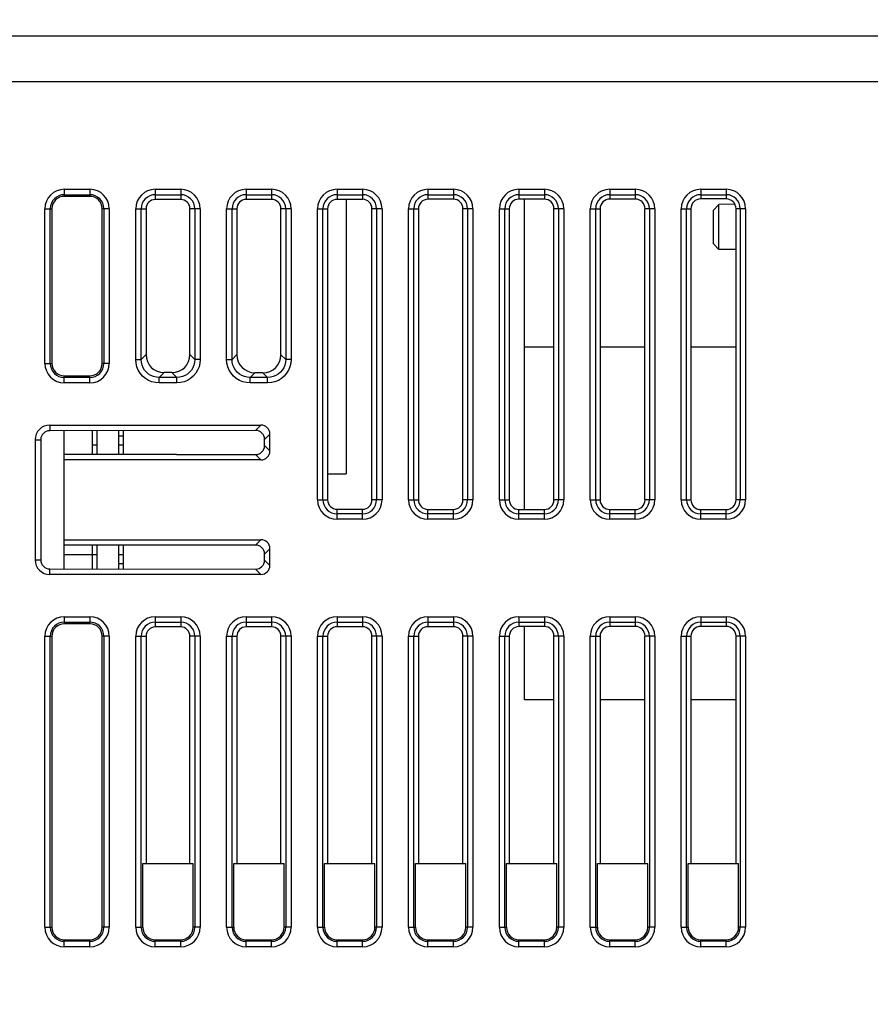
# Model space of a CAD drawing. Header units: inches. Extents: x 0 to 864, y 0 to 559.
# Tile 21 of 23: x 487 to 534, y 411 to 465. Entities that reach past the tile are written whole.
import ezdxf

# ---------------------------------------------------------------- set-up
doc = ezdxf.new("R2010")
doc.units = ezdxf.units.IN
doc.header["$LTSCALE"] = 10
doc.header["$MEASUREMENT"] = 0
doc.layers.add('DIMENSIONS', color=140, linetype='Continuous')
doc.styles.add('TEXTSTYLE_1', font='arial.ttf')
doc.dimstyles.get("Standard").update_dxf_attribs({"dimtxt": 6, "dimasz": 6.5, "dimexe": 2.5, "dimexo": 3.5, "dimgap": 1.25, "dimtad": 0, "dimtih": 1, "dimtoh": 1, "dimdec": 1, "dimzin": 0, "dimdsep": 46, "dimtxsty": 'Standard', "dimcen": 0, "dimadec": 0, "dimazin": 0, "dimtfac": 1, "dimtdec": 1, "dimtofl": 0, "dimtmove": 0, "dimatfit": 3, "dimfxl": 0, "dimtolj": 1, "dimtzin": 0, "dimarcsym": 0})

# ---------------------------------------------------------------- blocks, each defined once
blk = doc.blocks.new('*D58')
at = {"layer": 'DEFPOINTS', "color": 0}
for p in [(600.74, 514.045), (600.74, 463.96), (448.74, 407.207)]:
    blk.add_point(p, dxfattribs=at)
at = {"layer": 'DIMENSIONS', "color": 0, "lineweight": -2}
for p, q in [((448.74, 410.707), (448.74, 516.545)), ((600.74, 467.46), (600.74, 516.545)), ((455.24, 514.045), (513.561, 514.045)), ((594.24, 514.045), (535.919, 514.045))]:
    blk.add_line(p, q, dxfattribs=at)
at = {"layer": 'DIMENSIONS', "color": 0}
for points in [[(455.24, 515.128), (455.24, 512.961), (448.74, 514.045)], [(594.24, 515.128), (594.24, 512.961), (600.74, 514.045)]]:
    blk.add_solid(points, dxfattribs=at)
at = {"layer": 'DIMENSIONS', "color": 0, "char_height": 6, "attachment_point": 5, "style": 'TEXTSTYLE_1'}
for s, insert in [('\\A1;152.0', (524.74, 518.358)), ('\\A1;[5.98]', (524.74, 508.95))]:
    blk.add_mtext(s, dxfattribs=dict(at, insert=insert))

msp = doc.modelspace()

# ---------------------------------------------------------------- linework, layer by layer
for p, q in [((455.44, 464.26), (534.44, 464.26)), ((454.44, 461.76), (534.44, 461.76)), ((489.24, 455.832), (489.24, 455.444)), ((489.24, 455.832), (490.64, 455.832)), ((490.64, 455.832), (490.64, 455.444)), ((494.24, 455.832), (494.24, 455.267)), ((494.24, 455.832), (495.64, 455.832)), ((495.64, 455.832), (495.64, 455.269)), ((499.24, 455.832), (499.24, 455.273)), ((499.24, 455.832), (500.64, 455.832)), ((500.64, 455.832), (500.64, 455.274)), ((504.24, 455.832), (504.24, 455.278)), ((504.24, 455.832), (505.64, 455.832)), ((505.64, 455.832), (505.64, 455.279)), ((509.24, 455.832), (509.24, 455.283)), ((509.24, 455.832), (510.64, 455.832)), ((510.64, 455.832), (510.64, 455.285)), ((514.24, 455.832), (514.24, 455.289)), ((514.24, 455.832), (515.64, 455.832)), ((515.64, 455.832), (515.64, 455.29)), ((519.24, 455.832), (519.24, 455.294)), ((519.24, 455.832), (520.64, 455.832)), ((520.64, 455.832), (520.64, 455.296)), ((524.24, 455.832), (524.24, 455.299)), ((524.24, 455.832), (525.64, 455.832)), ((525.64, 455.832), (525.64, 455.301)), ((489.24, 455.534), (490.64, 455.534)), ((490.64, 455.444), (489.24, 455.444)), ((494.24, 455.534), (495.64, 455.534)), ((495.64, 455.269), (494.24, 455.267)), ((499.24, 455.534), (500.64, 455.534)), ((500.64, 455.274), (499.24, 455.273)), ((504.24, 455.534), (505.64, 455.534)), ((505.64, 455.279), (504.24, 455.278)), ((504.74, 455.279), (504.74, 440.185)), ((509.24, 455.534), (510.64, 455.534)), ((510.64, 455.285), (509.24, 455.283)), ((514.24, 455.534), (515.64, 455.534)), ((515.64, 455.29), (514.24, 455.289)), ((514.54, 438.231), (514.54, 455.289)), ((519.24, 455.534), (520.64, 455.534)), ((520.64, 455.296), (519.24, 455.294)), ((524.24, 455.534), (525.64, 455.534)), ((525.64, 455.301), (524.24, 455.299)), ((488.168, 446.26), (488.168, 454.76)), ((488.168, 454.76), (488.556, 454.76)), ((488.465, 446.26), (488.465, 454.76)), ((488.556, 454.76), (488.556, 446.26)), ((491.324, 446.26), (491.324, 454.76)), ((491.712, 454.76), (491.324, 454.76)), ((491.415, 454.76), (491.415, 446.26)), ((491.712, 454.76), (491.712, 446.26)), ((493.168, 446.478), (493.168, 454.76)), ((493.168, 454.76), (493.733, 454.76)), ((493.465, 446.478), (493.465, 454.76)), ((493.733, 454.76), (493.733, 446.745)), ((496.15, 446.743), (496.15, 454.76)), ((496.712, 454.76), (496.15, 454.76)), ((496.415, 454.76), (496.415, 446.478)), ((496.712, 454.76), (496.712, 446.478)), ((498.168, 446.478), (498.168, 454.76)), ((498.168, 454.76), (498.728, 454.76)), ((498.465, 446.478), (498.465, 454.76)), ((498.728, 454.76), (498.728, 446.74)), ((501.155, 446.737), (501.155, 454.76)), ((501.712, 454.76), (501.155, 454.76)), ((501.415, 454.76), (501.415, 446.478)), ((501.712, 454.76), (501.712, 446.478)), ((503.168, 438.76), (503.168, 454.76)), ((503.168, 454.76), (503.722, 454.76)), ((503.465, 438.76), (503.465, 454.76)), ((503.722, 454.76), (503.722, 438.76)), ((506.16, 438.76), (506.16, 454.76)), ((506.712, 454.76), (506.16, 454.76)), ((506.415, 454.76), (506.415, 438.76)), ((506.712, 454.76), (506.712, 438.76)), ((508.168, 438.76), (508.168, 454.76)), ((508.168, 454.76), (508.717, 454.76)), ((508.465, 438.76), (508.465, 454.76)), ((508.717, 454.76), (508.717, 438.76)), ((511.166, 438.76), (511.166, 454.76)), ((511.712, 454.76), (511.166, 454.76)), ((511.415, 454.76), (511.415, 438.76)), ((511.712, 454.76), (511.712, 438.76)), ((513.168, 438.76), (513.168, 454.76)), ((513.168, 454.76), (513.712, 454.76)), ((513.465, 438.76), (513.465, 454.76)), ((513.712, 454.76), (513.712, 438.76)), ((516.171, 438.76), (516.171, 454.76)), ((516.712, 454.76), (516.171, 454.76)), ((516.415, 454.76), (516.415, 438.76)), ((516.712, 454.76), (516.712, 438.76)), ((518.168, 438.76), (518.168, 454.76)), ((518.168, 454.76), (518.706, 454.76)), ((518.465, 438.76), (518.465, 454.76)), ((518.706, 454.76), (518.706, 438.76)), ((521.176, 438.76), (521.176, 454.76)), ((521.712, 454.76), (521.176, 454.76)), ((521.415, 454.76), (521.415, 438.76)), ((521.712, 454.76), (521.712, 438.76)), ((523.168, 438.76), (523.168, 454.76)), ((523.168, 454.76), (523.701, 454.76)), ((523.465, 438.76), (523.465, 454.76)), ((523.701, 454.76), (523.701, 438.76)), ((524.94, 454.693), (525.243, 454.998)), ((526.12, 455.006), (525.243, 454.998)), ((525.243, 452.521), (525.243, 454.998)), ((526.182, 438.76), (526.182, 454.76)), ((526.712, 454.76), (526.182, 454.76)), ((526.415, 454.76), (526.415, 438.76)), ((526.712, 454.76), (526.712, 438.76)), ((524.94, 452.826), (524.94, 454.693)), ((524.94, 452.826), (525.243, 452.521)), ((526.182, 452.513), (525.243, 452.521)), ((516.171, 447.16), (514.54, 447.16)), ((521.176, 447.16), (518.706, 447.16)), ((526.182, 447.16), (523.701, 447.16)), ((493.733, 446.745), (493.465, 446.478)), ((496.415, 446.478), (496.15, 446.743)), ((498.728, 446.74), (498.465, 446.478)), ((501.415, 446.478), (501.155, 446.737)), ((488.168, 446.26), (488.556, 446.26)), ((491.712, 446.26), (491.324, 446.26)), ((493.168, 446.478), (493.465, 446.478)), ((496.712, 446.478), (496.415, 446.478)), ((498.168, 446.478), (498.465, 446.478)), ((501.712, 446.478), (501.415, 446.478)), ((489.24, 445.187), (489.24, 445.576)), ((489.24, 445.576), (490.64, 445.576)), ((490.64, 445.187), (490.64, 445.576)), ((494.725, 445.752), (494.458, 445.485)), ((495.156, 445.751), (494.725, 445.752)), ((495.422, 445.485), (495.156, 445.751)), ((499.719, 445.746), (499.458, 445.485)), ((500.161, 445.746), (499.719, 445.746)), ((500.422, 445.485), (500.161, 445.746)), ((490.64, 445.485), (489.24, 445.485)), ((490.64, 445.187), (489.24, 445.187)), ((494.458, 445.187), (494.458, 445.485)), ((495.422, 445.485), (494.458, 445.485)), ((495.422, 445.187), (494.458, 445.187)), ((495.422, 445.187), (495.422, 445.485)), ((499.458, 445.187), (499.458, 445.485)), ((500.422, 445.485), (499.458, 445.485)), ((500.422, 445.187), (499.458, 445.187)), ((500.422, 445.187), (500.422, 445.485)), ((488.44, 442.867), (488.44, 442.561)), ((488.44, 442.867), (500.051, 442.867)), ((500.051, 442.867), (499.757, 442.573)), ((499.757, 442.573), (488.44, 442.561)), ((489.24, 441.26), (489.24, 442.562)), ((490.786, 441.26), (490.786, 442.564)), ((491.04, 441.26), (491.04, 442.564)), ((492.24, 441.26), (492.24, 442.565)), ((492.494, 441.26), (492.494, 442.565)), ((500.547, 442.37), (500.254, 442.077)), ((500.547, 441.449), (500.547, 442.37)), ((487.633, 442.06), (487.633, 435.46)), ((487.633, 442.06), (487.939, 442.06)), ((487.939, 442.06), (487.939, 441.453)), ((491.04, 441.76), (490.786, 441.76)), ((492.494, 442.26), (492.24, 442.26)), ((492.494, 441.76), (492.24, 441.76)), ((500.254, 441.742), (500.254, 442.077)), ((500.547, 441.449), (500.254, 441.742)), ((487.941, 441.453), (487.941, 436.067)), ((489.24, 436.26), (489.24, 441.26)), ((495.24, 441.26), (489.24, 441.26)), ((495.408, 441.251), (495.24, 441.26)), ((495.408, 441.251), (499.757, 441.246)), ((500.051, 440.953), (499.757, 441.246)), ((500.051, 440.953), (489.24, 440.953)), ((503.722, 440.185), (504.74, 440.185)), ((503.168, 438.76), (503.722, 438.76)), ((506.712, 438.76), (506.16, 438.76)), ((508.168, 438.76), (508.717, 438.76)), ((511.712, 438.76), (511.166, 438.76)), ((513.168, 438.76), (513.712, 438.76)), ((516.712, 438.76), (516.171, 438.76)), ((518.168, 438.76), (518.706, 438.76)), ((521.712, 438.76), (521.176, 438.76)), ((523.168, 438.76), (523.701, 438.76)), ((526.712, 438.76), (526.182, 438.76)), ((504.24, 437.687), (504.24, 438.242)), ((504.24, 438.242), (505.64, 438.24)), ((505.64, 437.985), (504.24, 437.985)), ((505.64, 437.687), (505.64, 438.24)), ((509.24, 437.687), (509.24, 438.236)), ((509.24, 438.236), (510.64, 438.235)), ((510.64, 437.985), (509.24, 437.985)), ((510.64, 437.687), (510.64, 438.235)), ((514.24, 437.687), (514.24, 438.231)), ((514.24, 438.231), (515.64, 438.229)), ((515.64, 437.985), (514.24, 437.985)), ((515.64, 437.687), (515.64, 438.229)), ((519.24, 437.687), (519.24, 438.225)), ((519.24, 438.225), (520.64, 438.224)), ((520.64, 437.985), (519.24, 437.985)), ((520.64, 437.687), (520.64, 438.224)), ((524.24, 437.687), (524.24, 438.22)), ((524.24, 438.22), (525.64, 438.219)), ((525.64, 437.985), (524.24, 437.985)), ((525.64, 437.687), (525.64, 438.219)), ((505.64, 437.687), (504.24, 437.687)), ((510.64, 437.687), (509.24, 437.687)), ((515.64, 437.687), (514.24, 437.687)), ((520.64, 437.687), (519.24, 437.687)), ((525.64, 437.687), (524.24, 437.687)), ((489.24, 436.567), (500.051, 436.567)), ((500.051, 436.567), (499.757, 436.273)), ((487.939, 436.067), (487.939, 435.46)), ((489.24, 434.958), (489.24, 436.26)), ((495.24, 436.26), (489.24, 436.26)), ((490.786, 434.956), (490.786, 436.26)), ((491.04, 434.956), (491.04, 436.26)), ((492.24, 434.954), (492.24, 436.26)), ((492.494, 434.954), (492.494, 436.26)), ((495.408, 436.269), (495.24, 436.26)), ((499.757, 436.273), (495.408, 436.269)), ((500.547, 436.07), (500.254, 435.777)), ((500.547, 435.149), (500.547, 436.07)), ((487.633, 435.46), (487.939, 435.46)), ((489.24, 435.76), (491.04, 435.76)), ((492.24, 435.76), (492.494, 435.76)), ((492.24, 435.26), (492.494, 435.26)), ((500.254, 435.442), (500.254, 435.777)), ((500.547, 435.149), (500.254, 435.442)), ((488.44, 434.653), (488.44, 434.958)), ((488.44, 434.958), (499.757, 434.946)), ((500.051, 434.653), (499.757, 434.946)), ((500.051, 434.653), (488.44, 434.653)), ((489.237, 432.332), (489.237, 431.944)), ((489.237, 432.332), (490.643, 432.332)), ((489.237, 432.034), (490.643, 432.034)), ((490.643, 432.332), (490.643, 431.944)), ((494.24, 432.332), (494.24, 431.767)), ((494.24, 432.332), (495.64, 432.332)), ((494.24, 432.034), (495.64, 432.034)), ((495.64, 432.332), (495.64, 431.769)), ((499.24, 432.332), (499.24, 431.773)), ((499.24, 432.332), (500.64, 432.332)), ((499.24, 432.034), (500.64, 432.034)), ((500.64, 432.332), (500.64, 431.774)), ((504.24, 432.332), (504.24, 431.778)), ((504.24, 432.332), (505.64, 432.332)), ((504.24, 432.034), (505.64, 432.034)), ((505.64, 432.332), (505.64, 431.779)), ((509.24, 432.332), (509.24, 431.783)), ((509.24, 432.332), (510.64, 432.332)), ((509.24, 432.034), (510.64, 432.034)), ((510.64, 432.332), (510.64, 431.785)), ((514.24, 432.332), (514.24, 431.789)), ((514.24, 432.332), (515.64, 432.332)), ((514.24, 432.034), (515.64, 432.034)), ((515.64, 432.332), (515.64, 431.79)), ((519.24, 432.332), (519.24, 431.794)), ((519.24, 432.332), (520.64, 432.332)), ((519.24, 432.034), (520.64, 432.034)), ((520.64, 432.332), (520.64, 431.796)), ((524.24, 432.332), (524.24, 431.799)), ((524.24, 432.332), (525.64, 432.332)), ((524.24, 432.034), (525.64, 432.034)), ((525.64, 432.332), (525.64, 431.801)), ((490.643, 431.944), (489.237, 431.944)), ((495.64, 431.769), (494.24, 431.767)), ((500.64, 431.774), (499.24, 431.773)), ((505.64, 431.779), (504.24, 431.778)), ((510.64, 431.785), (509.24, 431.783)), ((515.64, 431.79), (514.24, 431.789)), ((514.54, 427.76), (514.54, 431.789)), ((520.64, 431.796), (519.24, 431.794)), ((525.64, 431.801), (524.24, 431.799)), ((488.168, 415.257), (488.168, 431.262)), ((488.168, 431.262), (488.556, 431.262)), ((488.465, 415.257), (488.465, 431.262)), ((488.556, 431.262), (488.556, 415.257)), ((491.324, 415.257), (491.324, 431.262)), ((491.712, 431.262), (491.324, 431.262)), ((491.415, 431.262), (491.415, 415.257)), ((491.712, 431.262), (491.712, 415.257)), ((493.168, 415.26), (493.168, 431.26)), ((493.168, 431.26), (493.733, 431.26)), ((493.465, 415.26), (493.465, 431.26)), ((493.733, 431.26), (493.733, 418.76)), ((496.15, 418.76), (496.15, 431.26)), ((496.712, 431.26), (496.15, 431.26)), ((496.415, 431.26), (496.415, 415.26)), ((496.712, 431.26), (496.712, 415.26)), ((498.168, 415.26), (498.168, 431.26)), ((498.168, 431.26), (498.728, 431.26)), ((498.465, 415.26), (498.465, 431.26)), ((498.728, 431.26), (498.728, 418.76)), ((501.155, 418.76), (501.155, 431.26)), ((501.712, 431.26), (501.155, 431.26)), ((501.415, 431.26), (501.415, 415.26)), ((501.712, 431.26), (501.712, 415.26)), ((503.168, 415.26), (503.168, 431.26)), ((503.168, 431.26), (503.722, 431.26)), ((503.465, 415.26), (503.465, 431.26)), ((503.722, 431.26), (503.722, 418.76)), ((506.16, 418.76), (506.16, 431.26)), ((506.712, 431.26), (506.16, 431.26)), ((506.415, 431.26), (506.415, 415.26)), ((506.712, 431.26), (506.712, 415.26)), ((508.168, 415.26), (508.168, 431.26)), ((508.168, 431.26), (508.717, 431.26)), ((508.465, 415.26), (508.465, 431.26)), ((508.717, 431.26), (508.717, 418.76)), ((511.166, 418.76), (511.166, 431.26)), ((511.712, 431.26), (511.166, 431.26)), ((511.415, 431.26), (511.415, 415.26)), ((511.712, 431.26), (511.712, 415.26)), ((513.168, 415.26), (513.168, 431.26)), ((513.168, 431.26), (513.712, 431.26)), ((513.465, 415.26), (513.465, 431.26)), ((513.712, 431.26), (513.712, 418.76)), ((516.171, 418.76), (516.171, 431.26)), ((516.712, 431.26), (516.171, 431.26)), ((516.415, 431.26), (516.415, 415.26)), ((516.712, 431.26), (516.712, 415.26)), ((518.168, 415.26), (518.168, 431.26)), ((518.168, 431.26), (518.706, 431.26)), ((518.465, 415.26), (518.465, 431.26)), ((518.706, 431.26), (518.706, 418.76)), ((521.176, 418.76), (521.176, 431.26)), ((521.712, 431.26), (521.176, 431.26)), ((521.415, 431.26), (521.415, 415.26)), ((521.712, 431.26), (521.712, 415.26)), ((523.168, 415.26), (523.168, 431.26)), ((523.168, 431.26), (523.701, 431.26)), ((523.465, 415.26), (523.465, 431.26)), ((523.701, 431.26), (523.701, 418.76)), ((526.182, 418.76), (526.182, 431.26)), ((526.712, 431.26), (526.182, 431.26)), ((526.415, 431.26), (526.415, 415.26)), ((526.712, 431.26), (526.712, 415.26)), ((516.171, 427.76), (514.54, 427.76)), ((521.176, 427.76), (518.706, 427.76)), ((526.182, 427.76), (523.701, 427.76)), ((493.556, 415.26), (493.556, 418.76)), ((493.556, 418.76), (496.324, 418.76)), ((496.324, 415.26), (496.324, 418.76)), ((498.556, 415.26), (498.556, 418.76)), ((498.556, 418.76), (501.324, 418.76)), ((501.324, 415.26), (501.324, 418.76)), ((503.556, 415.26), (503.556, 418.76)), ((503.556, 418.76), (506.324, 418.76)), ((506.324, 415.26), (506.324, 418.76)), ((508.556, 415.26), (508.556, 418.76)), ((508.556, 418.76), (511.324, 418.76)), ((511.324, 415.26), (511.324, 418.76)), ((513.556, 415.26), (513.556, 418.76)), ((513.556, 418.76), (516.324, 418.76)), ((516.324, 415.26), (516.324, 418.76)), ((518.556, 415.26), (518.556, 418.76)), ((518.556, 418.76), (521.324, 418.76)), ((521.324, 415.26), (521.324, 418.76)), ((523.556, 415.26), (523.556, 418.76)), ((523.556, 418.76), (526.324, 418.76)), ((526.324, 415.26), (526.324, 418.76)), ((488.168, 415.257), (488.556, 415.257)), ((491.712, 415.257), (491.324, 415.257)), ((493.168, 415.26), (493.556, 415.26)), ((496.712, 415.26), (496.324, 415.26)), ((498.168, 415.26), (498.556, 415.26)), ((501.712, 415.26), (501.324, 415.26)), ((503.168, 415.26), (503.556, 415.26)), ((506.712, 415.26), (506.324, 415.26)), ((508.168, 415.26), (508.556, 415.26)), ((511.712, 415.26), (511.324, 415.26)), ((513.168, 415.26), (513.556, 415.26)), ((516.712, 415.26), (516.324, 415.26)), ((518.168, 415.26), (518.556, 415.26)), ((521.712, 415.26), (521.324, 415.26)), ((523.168, 415.26), (523.556, 415.26)), ((526.712, 415.26), (526.324, 415.26)), ((489.237, 414.187), (489.237, 414.576)), ((489.237, 414.576), (490.643, 414.576)), ((490.643, 414.485), (489.237, 414.485)), ((490.643, 414.187), (489.237, 414.187)), ((490.643, 414.187), (490.643, 414.576)), ((494.24, 414.187), (494.24, 414.576)), ((494.24, 414.576), (495.64, 414.576)), ((495.64, 414.485), (494.24, 414.485)), ((495.64, 414.187), (494.24, 414.187)), ((495.64, 414.187), (495.64, 414.576)), ((499.24, 414.187), (499.24, 414.576)), ((499.24, 414.576), (500.64, 414.576)), ((500.64, 414.485), (499.24, 414.485)), ((500.64, 414.187), (499.24, 414.187)), ((500.64, 414.187), (500.64, 414.576)), ((504.24, 414.187), (504.24, 414.576)), ((504.24, 414.576), (505.64, 414.576)), ((505.64, 414.485), (504.24, 414.485)), ((505.64, 414.187), (504.24, 414.187)), ((505.64, 414.187), (505.64, 414.576)), ((509.24, 414.187), (509.24, 414.576)), ((509.24, 414.576), (510.64, 414.576)), ((510.64, 414.485), (509.24, 414.485)), ((510.64, 414.187), (509.24, 414.187)), ((510.64, 414.187), (510.64, 414.576)), ((514.24, 414.187), (514.24, 414.576)), ((514.24, 414.576), (515.64, 414.576)), ((515.64, 414.485), (514.24, 414.485)), ((515.64, 414.187), (514.24, 414.187)), ((515.64, 414.187), (515.64, 414.576)), ((519.24, 414.187), (519.24, 414.576)), ((519.24, 414.576), (520.64, 414.576)), ((520.64, 414.485), (519.24, 414.485)), ((520.64, 414.187), (519.24, 414.187)), ((520.64, 414.187), (520.64, 414.576)), ((524.24, 414.187), (524.24, 414.576)), ((524.24, 414.576), (525.64, 414.576)), ((525.64, 414.485), (524.24, 414.485)), ((525.64, 414.187), (524.24, 414.187)), ((525.64, 414.187), (525.64, 414.576))]:
    msp.add_line(p, q)
for points in [[(494.458, 445.187), (494.252, 445.204), (494.057, 445.251), (493.87, 445.328), (493.698, 445.433), (493.545, 445.564), (493.414, 445.717), (493.309, 445.889), (493.231, 446.075), (493.185, 446.271), (493.168, 446.478)], [(494.458, 445.485), (494.301, 445.497), (494.148, 445.533), (494.004, 445.592), (493.871, 445.673), (493.754, 445.773), (493.653, 445.891), (493.572, 446.023), (493.513, 446.167), (493.477, 446.32), (493.465, 446.478)], [(496.415, 446.478), (496.403, 446.32), (496.367, 446.168), (496.308, 446.023), (496.227, 445.891), (496.127, 445.773), (496.009, 445.673), (495.877, 445.592), (495.733, 445.533), (495.58, 445.497), (495.422, 445.485)], [(496.712, 446.478), (496.696, 446.271), (496.649, 446.076), (496.571, 445.889), (496.466, 445.717), (496.335, 445.564), (496.182, 445.433), (496.011, 445.328), (495.824, 445.251), (495.629, 445.204), (495.422, 445.187)], [(499.458, 445.187), (499.252, 445.204), (499.057, 445.251), (498.87, 445.328), (498.698, 445.433), (498.545, 445.564), (498.414, 445.717), (498.309, 445.889), (498.231, 446.075), (498.185, 446.271), (498.168, 446.478)], [(499.458, 445.485), (499.301, 445.497), (499.148, 445.533), (499.004, 445.592), (498.871, 445.673), (498.754, 445.773), (498.653, 445.891), (498.572, 446.023), (498.513, 446.167), (498.477, 446.32), (498.465, 446.478)], [(501.712, 446.478), (501.696, 446.271), (501.649, 446.076), (501.571, 445.889), (501.466, 445.717), (501.335, 445.564), (501.182, 445.433), (501.011, 445.328), (500.824, 445.251), (500.629, 445.204), (500.422, 445.187)], [(501.415, 446.478), (501.403, 446.32), (501.367, 446.168), (501.308, 446.023), (501.227, 445.891), (501.127, 445.773), (501.009, 445.673), (500.877, 445.592), (500.733, 445.533), (500.58, 445.497), (500.422, 445.485)]]:
    msp.add_lwpolyline(points)
for centre, radius, start, end in [((489.24, 454.76), 1.072, 90, 180), ((490.64, 454.76), 1.072, 0, 90), ((494.24, 454.76), 1.072, 90, 180), ((495.64, 454.76), 1.072, 0, 90), ((499.24, 454.76), 1.072, 90, 180), ((500.64, 454.76), 1.072, 0, 90), ((504.24, 454.76), 1.072, 90, 180), ((505.64, 454.76), 1.072, 0, 90), ((509.24, 454.76), 1.072, 90, 180), ((510.64, 454.76), 1.072, 0, 90), ((514.24, 454.76), 1.072, 90, 180), ((515.64, 454.76), 1.072, 0, 90), ((519.24, 454.76), 1.072, 90, 180), ((520.64, 454.76), 1.072, 0, 90), ((524.24, 454.76), 1.072, 90, 180), ((525.64, 454.76), 1.072, 0, 90), ((489.24, 454.76), 0.775, 90, 180), ((489.24, 454.76), 0.684, 90, 180), ((490.64, 454.76), 0.775, 0, 90), ((490.64, 454.76), 0.684, 0, 90), ((494.24, 454.76), 0.775, 90, 180), ((495.64, 454.76), 0.775, 0, 90), ((499.24, 454.76), 0.775, 90, 180), ((500.64, 454.76), 0.775, 0, 90), ((504.24, 454.76), 0.775, 90, 180), ((505.64, 454.76), 0.775, 0, 90), ((509.24, 454.76), 0.775, 90, 180), ((510.64, 454.76), 0.775, 0, 90), ((514.24, 454.76), 0.775, 90, 180), ((515.64, 454.76), 0.775, 0, 90), ((519.24, 454.76), 0.775, 90, 180), ((520.64, 454.76), 0.775, 0, 90), ((524.24, 454.76), 0.775, 90, 180), ((525.64, 454.76), 0.775, 0, 90), ((489.24, 446.26), 1.072, 180, 270), ((489.24, 446.26), 0.775, 180, 270), ((489.24, 446.26), 0.684, 180, 270), ((490.64, 446.26), 1.072, 270, 0), ((490.64, 446.26), 0.775, 270, 0), ((490.64, 446.26), 0.684, 270, 0), ((488.44, 442.06), 0.807, 90, 180), ((504.24, 438.76), 1.072, 180, 270), ((504.24, 438.76), 0.775, 180, 270), ((505.64, 438.76), 1.072, 270, 0), ((505.64, 438.76), 0.775, 270, 0), ((509.24, 438.76), 1.072, 180, 270), ((509.24, 438.76), 0.775, 180, 270), ((510.64, 438.76), 1.072, 270, 0), ((510.64, 438.76), 0.775, 270, 0), ((514.24, 438.76), 1.072, 180, 270), ((514.24, 438.76), 0.775, 180, 270), ((515.64, 438.76), 1.072, 270, 0), ((515.64, 438.76), 0.775, 270, 0), ((519.24, 438.76), 1.072, 180, 270), ((519.24, 438.76), 0.775, 180, 270), ((520.64, 438.76), 1.072, 270, 0), ((520.64, 438.76), 0.775, 270, 0), ((524.24, 438.76), 1.072, 180, 270), ((524.24, 438.76), 0.775, 180, 270), ((525.64, 438.76), 1.072, 270, 0), ((525.64, 438.76), 0.775, 270, 0), ((488.44, 435.46), 0.807, 180, 270), ((489.237, 431.262), 1.07, 90, 180), ((489.237, 431.262), 0.772, 90, 180), ((490.643, 431.262), 1.07, 0, 90), ((490.643, 431.262), 0.772, 0, 90), ((494.24, 431.26), 1.072, 90, 180), ((494.24, 431.26), 0.775, 90, 180), ((495.64, 431.26), 1.072, 0, 90), ((495.64, 431.26), 0.775, 0, 90), ((499.24, 431.26), 1.072, 90, 180), ((499.24, 431.26), 0.775, 90, 180), ((500.64, 431.26), 1.072, 0, 90), ((500.64, 431.26), 0.775, 0, 90), ((504.24, 431.26), 1.072, 90, 180), ((504.24, 431.26), 0.775, 90, 180), ((505.64, 431.26), 1.072, 0, 90), ((505.64, 431.26), 0.775, 0, 90), ((509.24, 431.26), 1.072, 90, 180), ((509.24, 431.26), 0.775, 90, 180), ((510.64, 431.26), 1.072, 0, 90), ((510.64, 431.26), 0.775, 0, 90), ((514.24, 431.26), 1.072, 90, 180), ((514.24, 431.26), 0.775, 90, 180), ((515.64, 431.26), 1.072, 0, 90), ((515.64, 431.26), 0.775, 0, 90), ((519.24, 431.26), 1.072, 90, 180), ((519.24, 431.26), 0.775, 90, 180), ((520.64, 431.26), 1.072, 0, 90), ((520.64, 431.26), 0.775, 0, 90), ((524.24, 431.26), 1.072, 90, 180), ((524.24, 431.26), 0.775, 90, 180), ((525.64, 431.26), 1.072, 0, 90), ((525.64, 431.26), 0.775, 0, 90), ((489.237, 431.262), 0.682, 90, 180), ((490.643, 431.262), 0.682, 0, 90), ((489.237, 415.257), 1.07, 180, 270), ((489.237, 415.257), 0.772, 180, 270), ((489.237, 415.257), 0.682, 180, 270), ((490.643, 415.257), 1.07, 270, 0), ((490.643, 415.257), 0.772, 270, 0), ((490.643, 415.257), 0.682, 270, 0), ((494.24, 415.26), 1.072, 180, 270), ((494.24, 415.26), 0.775, 180, 270), ((494.24, 415.26), 0.684, 180, 270), ((495.64, 415.26), 1.072, 270, 0), ((495.64, 415.26), 0.775, 270, 0), ((495.64, 415.26), 0.684, 270, 0), ((499.24, 415.26), 1.072, 180, 270), ((499.24, 415.26), 0.775, 180, 270), ((499.24, 415.26), 0.684, 180, 270), ((500.64, 415.26), 1.072, 270, 0), ((500.64, 415.26), 0.775, 270, 0), ((500.64, 415.26), 0.684, 270, 0), ((504.24, 415.26), 1.072, 180, 270), ((504.24, 415.26), 0.775, 180, 270), ((504.24, 415.26), 0.684, 180, 270), ((505.64, 415.26), 1.072, 270, 0), ((505.64, 415.26), 0.775, 270, 0), ((505.64, 415.26), 0.684, 270, 0), ((509.24, 415.26), 1.072, 180, 270), ((509.24, 415.26), 0.775, 180, 270), ((509.24, 415.26), 0.684, 180, 270), ((510.64, 415.26), 1.072, 270, 0), ((510.64, 415.26), 0.775, 270, 0), ((510.64, 415.26), 0.684, 270, 0), ((514.24, 415.26), 1.072, 180, 270), ((514.24, 415.26), 0.775, 180, 270), ((514.24, 415.26), 0.684, 180, 270), ((515.64, 415.26), 1.072, 270, 0), ((515.64, 415.26), 0.775, 270, 0), ((515.64, 415.26), 0.684, 270, 0), ((519.24, 415.26), 1.072, 180, 270), ((519.24, 415.26), 0.775, 180, 270), ((519.24, 415.26), 0.684, 180, 270), ((520.64, 415.26), 1.072, 270, 0), ((520.64, 415.26), 0.775, 270, 0), ((520.64, 415.26), 0.684, 270, 0), ((524.24, 415.26), 1.072, 180, 270), ((524.24, 415.26), 0.775, 180, 270), ((524.24, 415.26), 0.684, 180, 270), ((525.64, 415.26), 1.072, 270, 0), ((525.64, 415.26), 0.775, 270, 0), ((525.64, 415.26), 0.684, 270, 0)]:
    msp.add_arc(centre, radius, start, end)
for centre, major_axis, ratio, start_param, end_param in [((494.241, 454.76), (0.508, 0), 0.999999, 1.571868, 3.141593), ((495.641, 454.76), (0.509, 0), 0.999999, 0, 1.571868), ((499.241, 454.76), (0.513, 0), 0.999999, 1.571868, 3.141593), ((500.641, 454.76), (0.514, 0), 0.999999, 0, 1.571868), ((504.241, 454.76), (0.518, 0), 0.999999, 1.571868, 3.141593), ((505.641, 454.76), (0.52, 0), 0.999999, 0, 1.571868), ((509.241, 454.76), (0.524, 0), 0.999999, 1.571868, 3.141593), ((510.641, 454.76), (0.525, 0), 0.999999, 0, 1.571868), ((514.241, 454.76), (0.529, 0), 0.999999, 1.571868, 3.141593), ((515.641, 454.76), (0.53, 0), 0.999999, 0, 1.571868), ((519.241, 454.76), (0.534, 0), 0.999999, 1.571868, 3.141593), ((520.641, 454.76), (0.536, 0), 0.999999, 0, 1.571868), ((524.241, 454.76), (0.54, 0), 0.999999, 1.571868, 3.141593), ((525.641, 454.76), (0.541, 0), 0.999999, 0, 1.571868), ((494.74, 446.759), (0.689, 0.744), 0.986272, -3.958319, -2.402375), ((495.141, 446.759), (0.742, -0.694), 0.984166, -0.811599, 0.744345), ((499.734, 446.754), (0.689, 0.744), 0.986272, -3.958319, -2.402375), ((500.146, 446.753), (0.742, -0.694), 0.984166, -0.811599, 0.744345), ((500.043, 442.363), (0.359, 0.359), 0.985257, -0.777972, 0.777972), ((488.441, 442.06), (0.501, 0), 0.999999, 1.571868, 3.141593), ((499.75, 442.069), (0.371, 0.347), 0.984166, -0.744345, 0.811599), ((499.75, 441.75), (0.371, -0.347), 0.984166, -0.811599, 0.744345), ((500.043, 441.457), (0.359, -0.359), 0.985257, -0.777972, 0.777972), ((504.241, 438.76), (0.518, 0), 0.999999, -3.141593, -1.571868), ((505.641, 438.76), (0.52, 0), 0.999999, -1.571868, 0), ((509.241, 438.76), (0.524, 0), 0.999999, -3.141593, -1.571868), ((510.641, 438.76), (0.525, 0), 0.999999, -1.571868, 0), ((514.241, 438.76), (0.529, 0), 0.999999, -3.141593, -1.571868), ((515.641, 438.76), (0.53, 0), 0.999999, -1.571868, 0), ((519.241, 438.76), (0.534, 0), 0.999999, -3.141593, -1.571868), ((520.641, 438.76), (0.536, 0), 0.999999, -1.571868, 0), ((524.241, 438.76), (0.54, 0), 0.999999, -3.141593, -1.571868), ((525.641, 438.76), (0.541, 0), 0.999999, -1.571868, 0), ((500.043, 436.063), (0.359, 0.359), 0.985257, -0.777972, 0.777972), ((499.75, 435.769), (0.371, 0.347), 0.984166, -0.744345, 0.811599), ((488.441, 435.46), (0.501, 0), 0.999999, 3.141593, 4.711317), ((499.75, 435.45), (0.371, -0.347), 0.984166, -0.811599, 0.744345), ((500.043, 435.157), (0.359, -0.359), 0.985257, -0.777972, 0.777972), ((494.241, 431.26), (0.508, 0), 0.999999, 1.571868, 3.141593), ((495.641, 431.26), (0.509, 0), 0.999999, 0, 1.571868), ((499.241, 431.26), (0.513, 0), 0.999999, 1.571868, 3.141593), ((500.641, 431.26), (0.514, 0), 0.999999, 0, 1.571868), ((504.241, 431.26), (0.518, 0), 0.999999, 1.571868, 3.141593), ((505.641, 431.26), (0.52, 0), 0.999999, 0, 1.571868), ((509.241, 431.26), (0.524, 0), 0.999999, 1.571868, 3.141593), ((510.641, 431.26), (0.525, 0), 0.999999, 0, 1.571868), ((514.241, 431.26), (0.529, 0), 0.999999, 1.571868, 3.141593), ((515.641, 431.26), (0.53, 0), 0.999999, 0, 1.571868), ((519.241, 431.26), (0.534, 0), 0.999999, 1.571868, 3.141593), ((520.641, 431.26), (0.536, 0), 0.999999, 0, 1.571868), ((524.241, 431.26), (0.54, 0), 0.999999, 1.571868, 3.141593), ((525.641, 431.26), (0.541, 0), 0.999999, 0, 1.571868)]:
    msp.add_ellipse(centre, major_axis=major_axis, ratio=ratio, start_param=start_param, end_param=end_param)

# ---------------------------------------------------------------- dimensions: what is measured, and where the dimension line sits
at = {"layer": 'DIMENSIONS'}
dim = msp.add_linear_dim(base=(600.74, 514.045), p1=(448.74, 407.207), p2=(600.74, 463.96), dimstyle='Standard', override={"dimpost": '\\X', "dimtxsty": 'TEXTSTYLE_1'}, dxfattribs=at)
dim.commit()
dim.dimension.update_dxf_attribs({"geometry": '*D58', "text_midpoint": (524.74, 514.045)})

doc.saveas('drawing.dxf')
